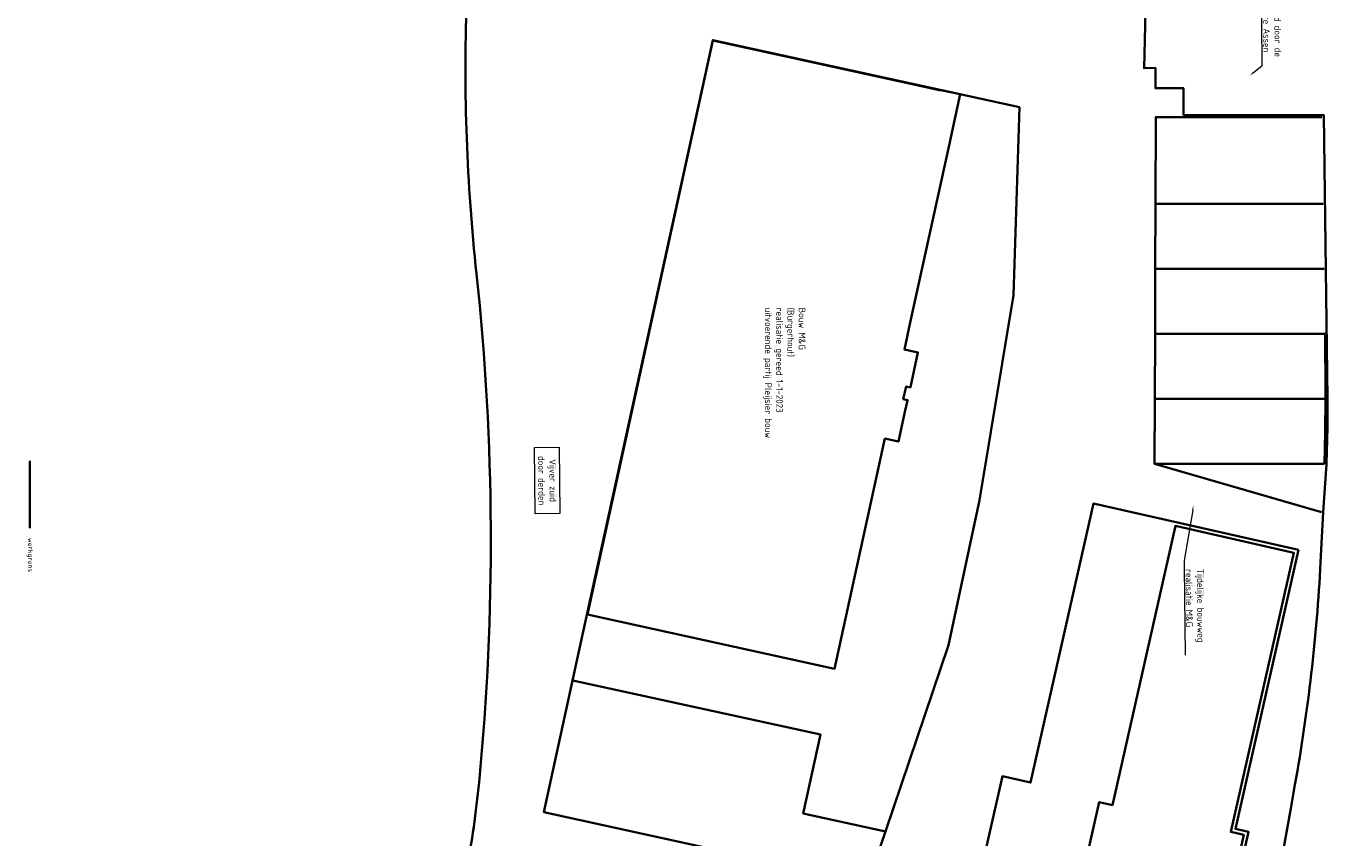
# Model space of a CAD drawing. Header units: metres. Extents: x 232744 to 233931, y 552844 to 554310.
# Tile 24 of 41: x 232744 to 233428, y 553595 to 554016. Entities that reach past the tile are written whole.
import ezdxf
from ezdxf import colors
from ezdxf.entities.mleader import LeaderData, LeaderLine
from ezdxf.lldxf.tags import DXFTag
from ezdxf.math import Vec2, Vec3

# ---------------------------------------------------------------- set-up
doc = ezdxf.new("R2010")
doc.units = ezdxf.units.M
doc.layers.get('0').update_dxf_attribs({"lineweight": 18})
for name, color, linetype, lineweight in [('X-XX-AL-DERDEN-T35', 7, 'Continuous', 18), ('X-XX-AL-T35', 7, 'Continuous', 18), ('X01_O_Gebouw', 7, 'Continuous', 35)]:
    doc.layers.add(name, color=color, linetype=linetype, lineweight=lineweight)
doc.layers.add('X-XX-AL-WERKGRENS-G', color=1, linetype='KG-OG', lineweight=35, true_color=0xff0000)
doc.layers.add('X10_O_Kavelgrens', color=7, linetype='KG-PERCEEL', lineweight=35, true_color=0xbe00ff)
doc.styles.add('NLCS-ISO', font='NLCS-ISO.ttf')
doc.styles.add('NLCS-ISO-ANNOTATIEF-T35', font='NLCS-ISO.ttf', dxfattribs={"height": 3.5})
doc.styles.get("Standard").update_dxf_attribs({"font": 'NLCS-ISO.ttf'})
doc.linetypes.add('KG-OG', pattern='A,5.5,-1.5,[2,NLCS.SHX,S=0.5,R=0,X=0,Y=0],-1.5', length=8.5)
tags = doc.linetypes.add('KG-PERCEEL', pattern='A,5.5,-2,["P",Standard,S=1.8,R=0,X=-0.5,Y=-0.9],-2,5.5,-2,[5,NLCS.SHX,S=0.75,R=0,X=0,Y=0],-2', length=19).pattern_tags.tags
tags[6] = DXFTag(74, 10)

msp = doc.modelspace()

# ---------------------------------------------------------------- linework, layer by layer
at = {"layer": 'X-XX-AL-WERKGRENS-G', "ltscale": 2, "flags": 128}
msp.add_lwpolyline([(233024.48, 553123.19, -0.272027), (233016.01, 553130.44, 0.272803), (233005.19, 553139.67), (232975.17, 553144.94, -0.414213), (232974.35, 553146.1), (232974.84, 553148.87), (232969.64, 553149.79), (232968.46, 553143.07, 0.414213), (232970.9, 553139.6), (233004.16, 553133.76, -0.272803), (233010.34, 553128.49, 0.2892), (233024.49, 553117.13), (233082.57, 553110.54, 0.018852), (233082.18, 553100.39, 0.032341), (233083.15, 553084.96, 0.386613), (233096.27, 553073.79), (233275.27, 553079.65, -0.254086), (233283.12, 553075.71), (233291.25, 553064.04), (233294.45, 553066.27), (233286.32, 553077.94, 0.254086), (233275.14, 553083.54), (233096.14, 553077.69, -0.386613), (233087.02, 553085.45, -0.032341), (233086.08, 553100.39, -0.024313), (233086.71, 553113.09, -0.032772), (233092.73, 553149.36), (233106.6, 553208.69), (233108.18, 553208.4, -0.024851), (233121.88, 553262.51), (233335.98, 553224.26, -0.005966), (233402.12, 553622.22, 0.031079), (233415.39, 553737.64), (233416.81, 553763.66), (233418.42, 553788.61, 0.012576), (233418.98, 553822.41), (233417.05, 553969.67), (233344.32, 553969.67), (233344.32, 553983.63), (233329.66, 553983.63), (233329.66, 553994.16), (233323.82, 553993.98), (233324.87, 554038.5), (233325.2, 554055.17), (233325.67, 554072.42), (233325.81, 554093.02), (233326.49, 554155.8), (233350.64, 554158.62), (233349.07, 554205.89), (233356.22, 554210.15), (233383.15, 554209.74), (233383.16, 554208.89), (233413.16, 554212.53), (233413.16, 554211.83), (233415.35, 554212.07), (233415.35, 554210.36), (233420.87, 554211.08), (233422.02, 554201.96), (233422.66, 554192.48), (233422.96, 554180.54), (233423.38, 554164.14), (233424.04, 554162.27), (233425.39, 554161.59), (233425.86, 554161.55), (233442.67, 554161.68), (233443.19, 554111.16), (233443.56, 554075.29), (233443.85, 554047.29), (233444.06, 554026.06), (233440.6, 554026.03), (233440.63, 554023.17), (233440.8, 554020.76), (233440.89, 554003.69), (233440.89, 553987.66), (233443.74, 553987.45), (233466.5, 553985.81), (233492.53, 553984.54), (233497.04, 553984.25), (233503.12, 553983.84), (233505.11, 553983.72), (233504.52, 553973.32), (233510.46, 553972.98, 0.051904), (233523.4, 553973.38), (233533.57, 553974.76), (233533.57, 553986.48), (233530.55, 553986.06, -0.452391), (233527.14, 553989), (233525.81, 554137.3), (233531.45, 554139.71), (233525.65, 554155.29), (233525.38, 554185.92, -0.455336), (233526.51, 554186.92, 0.452642), (233527.64, 554187.91), (233527.64, 554191.35), (233526.13, 554191.35, -0.357083), (233525.32, 554192.33), (233525.07, 554220.23, -0.416834), (233527.07, 554222.25), (233528.65, 554222.25), (233528.65, 554228.08), (233462.93, 554242.91), (233453.35, 554257.15), (233457.73, 554276.57), (233441.59, 554280.17, -0.108247), (233440.23, 554280.95), (233439.92, 554309.67), (233422.11, 554309.56), (233422.12, 554297.39), (233421.83, 554287.07), (233420.65, 554277.78), (233419.85, 554272.82), (233416.62, 554273.35), (233408.15, 554274.71, 0.31413), (233400.37, 554284.6), (233363.49, 554295.82, 0.028494), (233357.96, 554297.16, 0.101549), (233214.5, 554294.13, 0.054333), (233147.64, 554272.34, 0.265957), (232972.19, 554028.27, 0.035132), (232977.38, 553887.31, -0.051071), (232978.7, 553623.45, -0.023312), (232972.02, 553577.33, -0.015547), (232910.02, 553301.89), (233085.34, 553276.51), (233075.18, 553233.38), (233095.22, 553228.69), (233091.3, 553212.09), (233102.77, 553209.41), (233088.93, 553150.25, 0.030082), (233083.15, 553116.51), (233032.82, 553122.23), (233033.1, 553124.71), (233024.76, 553125.66), (233024.47, 553123.17)], format="xyb", close=True, dxfattribs=at)
at = {"layer": 'X-XX-AL-WERKGRENS-G', "flags": 128}
msp.add_lwpolyline([(232745.65, 553790.32), (232745.65, 553755.32)], dxfattribs=at)
at = {"layer": 'X01_O_Gebouw'}
msp.add_lwpolyline([(233034.9, 553710.55), (233163.09, 553682.41), (233182.71, 553771.78), (233189.28, 553801.8), (233196.29, 553800.27), (233199.67, 553815.75), (233199.72, 553815.74), (233201.01, 553821.6), (233201.04, 553821.59), (233201.08, 553821.81), (233198.86, 553822.3), (233200.29, 553828.84), (233202.52, 553828.36), (233202.56, 553828.58), (233202.53, 553828.58), (233203.05, 553830.93), (233206.45, 553846.48), (233206.4, 553846.49), (233206.41, 553846.52), (233206.36, 553846.53), (233206.37, 553846.55), (233199.43, 553848.07), (233202.46, 553862.04), (233222.4, 553953.15), (233223.47, 553958.03), (233228.38, 553980.45), (233218.36, 553982.64), (233218.38, 553982.63), (233218.33, 553982.49), (233203.44, 553985.75), (233100.07, 554008.37)], close=True, dxfattribs=at)
at = {"layer": 'X01_O_Gebouw', "flags": 128}
msp.add_lwpolyline([(233270.45, 553480.04), (233345.56, 553463.07), (233375.64, 553596.22), (233368.81, 553597.76), (233401.54, 553742.61), (233340.09, 553756.49), (233307.36, 553611.65), (233300.53, 553613.19)], close=True, dxfattribs=at)
at = {"layer": 'X10_O_Kavelgrens', "flags": 128}
for points in [[(233032.62, 553700.83), (233099.95, 554008.55), (233259.13, 553973.72), (233256.09, 553876.24), (233238.34, 553769.93), (233222.39, 553694.68), (233189.54, 553597.91)], [(233415.96, 553968.66), (233329.88, 553968.67), (233329.73, 553923.69)], [(233329.73, 553923.69), (233329.62, 553889.95)], [(233329.73, 553923.69), (233416.81, 553923.64)], [(233329.62, 553889.95), (233329.5, 553856.2)], [(233329.62, 553889.95), (233417.26, 553889.89)], [(233329.5, 553856.2), (233329.39, 553822.45)], [(233329.5, 553856.2), (233417.69, 553856.14)], [(233417.94, 553826.05), (233417.7, 553855.53)], [(233417.98, 553822.4), (233417.95, 553824.62), (233417.94, 553826.05)], [(233329.39, 553822.45), (233329.27, 553788.71), (233417.42, 553788.65)], [(233329.39, 553822.45), (233417.98, 553822.4)], [(233417.42, 553788.65), (233417.7, 553805.52), (233417.98, 553822.4)], [(233329.27, 553788.71), (233415.81, 553763.71)], [(233189.54, 553597.91), (233180.45, 553571.13), (233012.31, 553608.02), (233032.62, 553700.83)], [(233027.27, 553676.38), (233155.92, 553648.23), (233146.95, 553607.22), (233189.54, 553597.91)]]:
    msp.add_lwpolyline(points, dxfattribs=at)
msp.add_lwpolyline([(233403.93, 553744.12), (233297.6, 553768.15), (233264.89, 553623.31), (233250.25, 553626.6), (233235.65, 553561.98), (233363.43, 553533.11), (233378.03, 553597.73), (233371.2, 553599.27)], close=True, dxfattribs=at)

# ---------------------------------------------------------------- texts
at = {"insert": (232745.55, 553750.32), "char_height": 2.5, "width": 67.8375, "attachment_point": 4, "rotation": 270, "style": 'NLCS-ISO'}
msp.add_mtext('werkgrens', dxfattribs=at)
at = {"layer": 'X-XX-AL-T35', "insert": (233148.06, 553869.75), "char_height": 3.5, "attachment_point": 1, "rotation": 270, "style": 'NLCS-ISO-ANNOTATIEF-T35'}
msp.add_mtext_dynamic_manual_height_columns('Bouw M&G\\P(Burgerhout)\\Prealisatie gereed 1-1-2023\\Puitvoerende partij Pleijsier bouw', width=71.2841, gutter_width=17.5, heights=[0], dxfattribs=at)

# ---------------------------------------------------------------- leaders
at = {"layer": 'X-XX-AL-DERDEN-T35'}
ml = msp.add_multileader_mtext('Standard', dxfattribs=at)
ml.set_content('verhuurd door de \\PGemeente Assen', color=256, style='NLCS-ISO-ANNOTATIEF-T35')
ml.set_leader_properties(color=256, linetype='ByLayer', lineweight=-1)
ml.build(insert=Vec2(0, 0))
ml.multileader.update_dxf_attribs({"text_left_attachment_type": 5, "text_right_attachment_type": 5, "dogleg_length": 3.5, "arrow_head_size": 2.5})
ctx = ml.context
ctx.base_point, ctx.char_height, ctx.arrow_head_size, ctx.landing_gap_size, ctx.plane_origin, ctx.plane_x_axis, ctx.plane_y_axis = Vec3(233384.69, 554037.44), 3.5, 2.5, 0.9, Vec3(233421.8, 554056.68), Vec3(0.009466, -0.999955), Vec3(0.999955, 0.009466)
ctx.left_attachment, ctx.right_attachment = 5, 5
notes = []
notes.append((ctx, [(0, (1, 1, 0), (233385.09, 553995.39), (-0.009466, 0.999955), 3.5, [(0, [(233378.62, 553990.18)], 0, [])])]))
ctx.mtext.insert, ctx.mtext.text_direction, ctx.mtext.rotation, ctx.mtext.flow_direction = Vec3(233394.73, 554036.64), Vec3(0.009466, -0.999955), 4.721855, 5
ml = msp.add_multileader_mtext('Standard', dxfattribs=at)
ml.set_content('Tijdelijke bouwweg \\Prealisatie M&G', color=256, style='NLCS-ISO-ANNOTATIEF-T35')
ml.set_leader_properties(color=256, linetype='ByLayer', lineweight=-1)
ml.build(insert=Vec2(0, 0))
ml.multileader.update_dxf_attribs({"text_left_attachment_type": 5, "text_right_attachment_type": 5, "dogleg_length": 3.5, "arrow_head_size": 2.5})
ctx = ml.context
ctx.base_point, ctx.char_height, ctx.arrow_head_size, ctx.landing_gap_size, ctx.plane_origin, ctx.plane_x_axis, ctx.plane_y_axis = Vec3(233344.63, 553735), 3.5, 2.5, 0.9, Vec3(233382.33, 553759.57), Vec3(0.009466, -0.999955), Vec3(0.999955, 0.009466)
ctx.left_attachment, ctx.right_attachment = 5, 5
notes.append((ctx, [(1, (1, 1, 0), (233344.59, 553738.5), (0.009466, -0.999955), 3.5, [(0, [(233349.45, 553767.1)], 0, [])])]))
ctx.mtext.insert, ctx.mtext.text_direction, ctx.mtext.rotation, ctx.mtext.flow_direction = Vec3(233354.67, 553734.2), Vec3(0.009466, -0.999955), 4.721855, 5
for ctx, leaders in notes:
    for number, flags, end, landing, length, lines in leaders:
        leader = LeaderData()
        leader.index, (leader.has_last_leader_line, leader.has_dogleg_vector, leader.attachment_direction) = number, flags
        leader.last_leader_point, leader.dogleg_vector, leader.dogleg_length = Vec3(end), Vec3(landing), length
        for number, points, colour, breaks in lines:
            line = LeaderLine()
            line.index, line.vertices, line.color, line.breaks = number, Vec3.list(points), colors.encode_raw_color(colour), breaks
            leader.lines.append(line)
        ctx.leaders.append(leader)

# ---------------------------------------------------------------- next in the draw order: texts
at = {"layer": 'X-XX-AL-DERDEN-T35', "insert": (233018.6, 553795.54), "char_height": 3.5, "attachment_point": 1, "rotation": 270.57418, "style": 'NLCS-ISO-ANNOTATIEF-T35', "bg_fill": 19, "box_fill_scale": 1.5, "bg_fill_color": 256, "bg_fill_transparency": 0}
msp.add_mtext_dynamic_manual_height_columns('\\pxqc;Vijver zuid\\Pdoor derden', width=30.9167, gutter_width=17.5, heights=[0], dxfattribs=at)

doc.saveas('drawing.dxf')
